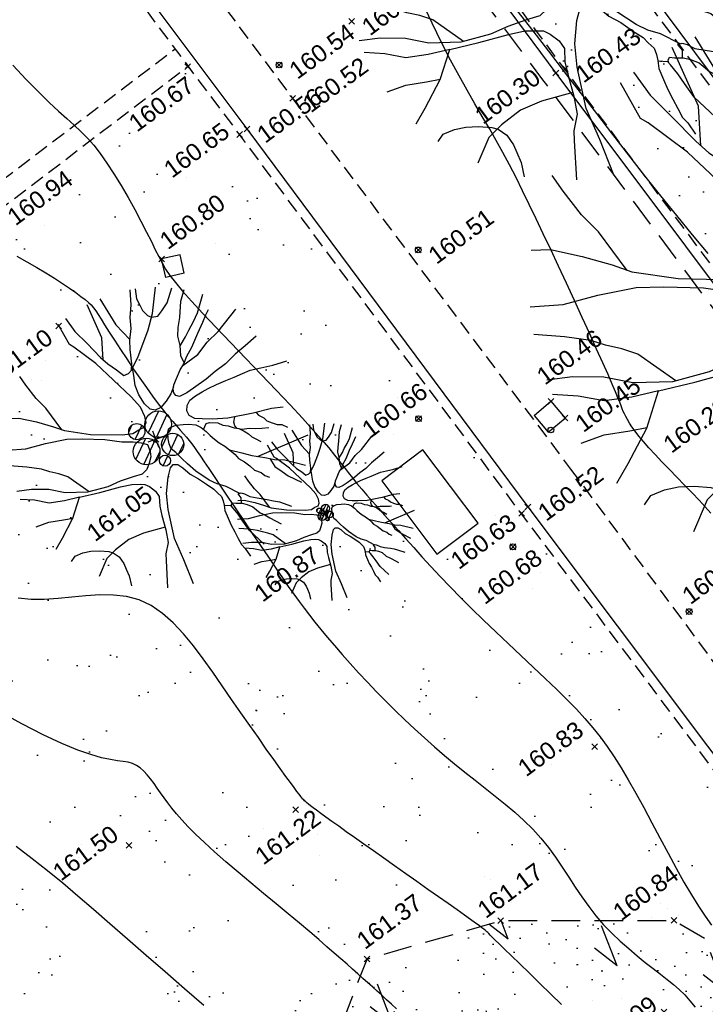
# Model space of a CAD drawing. Header units: metres. Extents: x 1575818 to 1575995, y 2263001 to 2263183.
# Tile 39 of 67: x 1575877 to 1575889, y 2263054 to 2263071. Entities that reach past the tile are written whole.
import ezdxf
from ezdxf.enums import TextEntityAlignment as Align

# ---------------------------------------------------------------- set-up
doc = ezdxf.new("R2010")
doc.units = ezdxf.units.M
doc.header["$PDMODE"] = 3
doc.header["$PDSIZE"] = 0.05
doc.linetypes.add('CACHE_25', pattern=[0.375, 0.25, -0.125])
doc.linetypes.add('CACHE_50', pattern=[0.75, 0.5, -0.25])
doc.layers.get('0').update_dxf_attribs({"linetype": 'CONTINUOUS'})
for name, color, linetype in [('D_CANIVEAU', 32, 'CACHE_50'), ('D_CN_MAITRESSE', 34, 'CONTINUOUS'), ('D_CN_ORDINAIRE', 43, 'CONTINUOUS'), ('D_LIM_BUISSON', 3, 'CACHE_50'), ('D_MOB_URBAIN', 32, 'CONTINUOUS'), ('D_PEINTURE', 252, 'CACHE_25'), ('D_PLAQUE', 151, 'CONTINUOUS'), ('D_TROTTOIR', 7, 'CONTINUOUS'), ('TOPO_ALT', 142, 'CONTINUOUS'), ('TOPO_JIS', 7, 'CONTINUOUS'), ('V_ARBRE', 82, 'CONTINUOUS'), ('V_VEGETATION', 80, 'CONTINUOUS')]:
    doc.layers.add(name, color=color, linetype=linetype)
doc.styles.get("Standard").update_dxf_attribs({"font": 'arial.ttf'})

# ---------------------------------------------------------------- blocks, each defined once
blk = doc.blocks.new('TCPOINT')
at = {"color": 0, "lineweight": 9}
blk.add_point((0, 0), dxfattribs=at)
at = {"layer": 'TOPO_ALT', "lineweight": 9}
blk.add_attdef('ALT', text='', height=0.3, dxfattribs=at).set_placement((0.1, -0.1), align=Align.TOP_LEFT)
blk = doc.blocks.new('280')
at = {"ltscale": 3}
blk.add_circle((0, 0), 0.05, dxfattribs=at)
blk = doc.blocks.new('112')
for p, q in [((0, -1), (0, 0)), ((0, 0), (1, 0)), ((1, -1), (1, 0)), ((0, -1), (1, -1))]:
    blk.add_line(p, q)
blk = doc.blocks.new('194')
for p, q in [((0, -0.0285), (0, 0.0285)), ((0.0285, 0), (-0.0285, 0))]:
    blk.add_line(p, q)
for points in [[(-0.1462, 0.4831), (-0.1313, 0.432), (-0.1069, 0.3801), (-0.0807, 0.3213), (-0.0651, 0.2926), (-0.044, 0.264), (-0.0281, 0.2373), (-0.0104, 0.2388), (0.0021, 0.2458), (0.0111, 0.2654), (0.0222, 0.3113), (0.0312, 0.3417), (0.0493, 0.377), (0.0586, 0.4125), (0.0767, 0.4513), (0.0903, 0.5)], [(-0.0745, 0.3099), (-0.0536, 0.3814), (-0.0623, 0.5021)], [(-0.0153, 0.5064), (0.0053, 0.4057), (0.0323, 0.3437)], [(0.1073, 0.4968), (0.1, 0.4635), (0.1032, 0.4403), (0.1049, 0.4208), (0.1155, 0.3993), (0.1258, 0.3888), (0.1472, 0.3849), (0.1651, 0.3972), (0.1918, 0.4164), (0.2232, 0.4582)], [(-0.4405, 0.2346), (-0.406, 0.2232), (-0.355, 0.1909), (-0.3075, 0.1567), (-0.2773, 0.1317), (-0.1997, 0.0902), (-0.1007, 0.0521), (-0.0653, 0.0445), (-0.0424, 0.0497), (-0.0227, 0.0514), (-0.0119, 0.0637), (-0.0083, 0.0848), (-0.0114, 0.1186), (-0.0288, 0.1613), (-0.102, 0.3075), (-0.1528, 0.3842), (-0.1634, 0.3967), (-0.1757, 0.4726)], [(0.1153, 0.1452), (0.0987, 0.1259), (0.0754, 0.1083), (0.0521, 0.0944), (0.0309, 0.0929), (0.0166, 0.1018), (0.0044, 0.125), (-0.0023, 0.1589), (-0.0037, 0.1925), (0.0036, 0.2263), (0.0075, 0.2511), (0.0397, 0.281), (0.0739, 0.3216), (0.1007, 0.3535), (0.1332, 0.3992), (0.173, 0.4788)], [(0.1768, 0.2085), (0.1743, 0.2338), (0.1834, 0.2673), (0.1874, 0.2994), (0.1983, 0.3258), (0.2144, 0.3559), (0.2363, 0.4056), (0.2597, 0.439)], [(0.1831, 0.2662), (0.2104, 0.2885), (0.2283, 0.3061), (0.2533, 0.327), (0.2749, 0.35), (0.314, 0.4026)], [(-0.2842, 0.1374), (-0.3103, 0.2241), (-0.3293, 0.265), (-0.3466, 0.3184), (-0.3557, 0.3528)], [(0.4336, 0.21), (0.3872, 0.1927), (0.3462, 0.177), (0.3051, 0.1579), (0.2641, 0.1458), (0.2267, 0.1318), (0.1767, 0.1181), (0.1501, 0.1113), (0.1233, 0.1079), (0.1129, 0.115), (0.1094, 0.1258), (0.1112, 0.1382), (0.1183, 0.1505), (0.1346, 0.1682), (0.1562, 0.1911), (0.1741, 0.2053), (0.1921, 0.2263), (0.2188, 0.2492), (0.253, 0.2864), (0.2817, 0.3144), (0.2996, 0.3339), (0.3139, 0.3479)], [(0.1692, 0.2014), (0.2292, 0.2189), (0.2721, 0.247), (0.3185, 0.268), (0.4, 0.3184)], [(-0.4791, 0.1354), (-0.4193, 0.1186), (-0.3521, 0.1127), (-0.2795, 0.1016), (-0.2299, 0.0851), (-0.1611, 0.0578), (-0.1098, 0.0308), (-0.0745, 0.0181), (-0.0498, 0.0055), (-0.0322, -0.007), (-0.0324, -0.0321), (-0.036, -0.0498), (-0.0485, -0.0674), (-0.063, -0.085), (-0.0825, -0.0936), (-0.1146, -0.0916), (-0.1605, -0.0912), (-0.205, -0.0942), (-0.2759, -0.0882), (-0.3466, -0.0647), (-0.3942, -0.0359), (-0.4489, -0.0157), (-0.4967, -0.0047)], [(0.4374, -0.0442), (0.3993, -0.0348), (0.3353, -0.0291), (0.2503, -0.0157), (0.2007, -0.0011), (0.1687, 0.0116), (0.1457, 0.0208), (0.1317, 0.0367), (0.1301, 0.0545), (0.1373, 0.0705), (0.1516, 0.0845), (0.1748, 0.0916), (0.1997, 0.0965), (0.2228, 0.0999), (0.253, 0.1033), (0.2869, 0.1047), (0.3171, 0.1062), (0.3473, 0.1078), (0.3758, 0.1093), (0.4113, 0.1053), (0.4521, 0.0996), (0.5019, 0.0974)], [(-0.2695, -0.0887), (-0.3195, -0.0169), (-0.3443, 0.0028), (-0.3706, 0.0191), (-0.3936, 0.037), (-0.4376, 0.0602), (-0.4902, 0.0843)], [(0.2018, -0.266), (0.1666, -0.2282), (0.1419, -0.2102), (0.1207, -0.1888), (0.0892, -0.1459), (0.0717, -0.1136), (0.0595, -0.0904), (0.0473, -0.0638), (0.0367, -0.0476), (0.0369, -0.0298), (0.0388, -0.0121), (0.046, 0.009), (0.0534, 0.0197), (0.0639, 0.0215), (0.0799, 0.0214), (0.103, 0.0158), (0.1207, 0.0103), (0.1421, -0.0006), (0.1561, -0.0148), (0.1666, -0.0327), (0.1752, -0.0505), (0.1841, -0.0667), (0.1946, -0.0829), (0.2086, -0.1007), (0.2192, -0.1169), (0.2314, -0.1382), (0.2383, -0.1543), (0.2525, -0.1722), (0.2648, -0.1901), (0.275, -0.2097), (0.2927, -0.2242), (0.3016, -0.2384), (0.3139, -0.2492)], [(0.1609, -0.023), (0.1756, -0.008), (0.188, -0.0081), (0.213, -0.019), (0.227, -0.0315), (0.243, -0.0407), (0.2587, -0.0532), (0.273, -0.0604), (0.287, -0.0747), (0.2975, -0.0891), (0.3045, -0.1016), (0.3134, -0.1104), (0.3274, -0.1266)], [(-0.4388, -0.2315), (-0.4064, -0.2041), (-0.3508, -0.1534), (-0.3061, -0.0952), (-0.3575, -0.0894), (-0.4087, -0.0783), (-0.4512, -0.0531), (-0.4954, -0.0337)], [(0.3686, -0.0932), (0.3455, -0.0876), (0.3244, -0.0804), (0.3067, -0.0731), (0.2817, -0.0676), (0.2676, -0.0587), (0.2641, -0.0479), (0.2642, -0.0355), (0.2736, -0.0194)], [(0.3457, -0.03), (0.3496, -0.0416), (0.3636, -0.0559), (0.3705, -0.0684), (0.3848, -0.0809), (0.3988, -0.0917), (0.4131, -0.0972), (0.4275, -0.112)], [(-0.3061, -0.0952), (-0.2369, -0.1029), (-0.166, -0.1089), (-0.1272, -0.1145), (-0.1005, -0.1235), (-0.0865, -0.129), (-0.0742, -0.1415), (-0.0601, -0.163), (-0.0549, -0.1842), (-0.0642, -0.2142), (-0.0679, -0.2463), (-0.072, -0.2958), (-0.0794, -0.3382), (-0.0994, -0.3718), (-0.1066, -0.3931), (-0.1329, -0.4808)], [(-0.0473, -0.4976), (-0.05, -0.4112), (-0.0547, -0.3328), (-0.0414, -0.2353), (-0.0285, -0.1821), (-0.0049, -0.1327), (0.0131, -0.1061), (0.0256, -0.0991), (0.0399, -0.1046), (0.0521, -0.1205), (0.0677, -0.1491), (0.0889, -0.1725), (0.1082, -0.1994), (0.1257, -0.2227), (0.1326, -0.2386), (0.1415, -0.2547), (0.1414, -0.2708), (0.1395, -0.2849), (0.1357, -0.3026), (0.1372, -0.3311), (0.1389, -0.356), (0.1421, -0.3808), (0.1455, -0.4057), (0.1487, -0.4288), (0.1559, -0.445), (0.1635, -0.4757)], [(0.2196, -0.1177), (0.2545, -0.1401), (0.2828, -0.1601), (0.3215, -0.1816), (0.3499, -0.1996), (0.3816, -0.2123), (0.4412, -0.2523)], [(-0.4766, -0.1378), (-0.4306, -0.1383), (-0.3828, -0.1477), (-0.3504, -0.1528)], [(0.3, -0.1696), (0.4838, -0.1595)], [(0.3358, -0.1907), (0.3426, -0.221), (0.3602, -0.246), (0.3741, -0.2656), (0.4085, -0.3011)], [(-0.4044, -0.2875), (-0.3874, -0.2752), (-0.3592, -0.2738), (-0.3325, -0.2777), (-0.3041, -0.2867), (-0.2761, -0.2993), (-0.2635, -0.3084), (-0.2496, -0.328), (-0.2428, -0.3545), (-0.2413, -0.3742), (-0.2395, -0.399), (-0.2445, -0.4333)], [(0.1958, -0.2987), (0.2016, -0.2818), (0.1964, -0.2659), (0.2071, -0.266), (0.2161, -0.2732), (0.23, -0.2874), (0.2514, -0.3), (0.2814, -0.3163), (0.2991, -0.3272), (0.3167, -0.3381), (0.3501, -0.3657)], [(-0.0712, -0.287), (-0.1464, -0.281), (-0.1996, -0.284), (-0.253, -0.3012), (-0.2903, -0.3186), (-0.3352, -0.3665)], [(0.2206, -0.4531), (0.1899, -0.3937), (0.1798, -0.3563), (0.1727, -0.3297), (0.1642, -0.3046), (0.1606, -0.2958), (0.1392, -0.2862)], [(0.1618, -0.2987), (0.1626, -0.2921), (0.1677, -0.2868), (0.1784, -0.2923), (0.1981, -0.2995), (0.2121, -0.3087), (0.228, -0.3229), (0.2436, -0.3498), (0.2559, -0.3624), (0.2684, -0.3766), (0.2966, -0.409)]]:
    blk.add_lwpolyline(points)
blk = doc.blocks.new('302')
h = blk.add_hatch()
h.set_pattern_fill('ANSI31', color=34, scale=0.05)
edge = h.paths.add_edge_path()
edge.add_arc((-0.267, 0.24), 0.141, 0, 360)
h = blk.add_hatch()
h.set_pattern_fill('ANSI31', color=34, scale=0.05)
h.paths.add_polyline_path([(0.362, 0.234, 0.257473), (0.253, 0.431, 0.014404), (0.227, 0.445, 0.549581), (-0.105, 0.234, 1)])
h = blk.add_hatch()
h.set_pattern_fill('ANSI31', color=34, scale=0.05)
h.paths.add_polyline_path([(-0.458, -0.145, 0.114635), (-0.434, -0.248, 0.027311), (-0.404, -0.294, 0.702873), (0.009, -0.145, 1)])
h = blk.add_hatch()
h.set_pattern_fill('ANSI31', color=34, scale=0.05)
h.paths.add_polyline_path([(0.051, -0.184, 0.696181), (0.392, -0.31, 0.012598), (0.407, -0.29, 0.145791), (0.439, -0.184, 1)])
h = blk.add_hatch()
h.set_pattern_fill('ANSI31', color=34, scale=0.05)
h.paths.add_polyline_path([(-0.073, -0.404, 0.393382), (0.016, -0.5, 0.012197), (0.04, -0.498, 0.361175), (0.118, -0.404, 1)])
for centre, radius in [((-0.267, 0.24), 0.141), ((0.128, 0.234), 0.233), ((-0.225, -0.145), 0.233), ((0.245, -0.184), 0.194), ((0.023, -0.404), 0.0955)]:
    blk.add_circle(centre, radius)

msp = doc.modelspace()

# ---------------------------------------------------------------- hatches: boundary and pattern name
at = {"layer": 'V_VEGETATION', "ltscale": 0.5}
h = msp.add_hatch(dxfattribs=at)
h.set_pattern_fill('ALEA', color=256, scale=0.25)
h.set_pattern_definition([(348.4323, (1575893.9948, 2263027.4994), (1.99051, 2.24452), [0, -1.875]), (103.4323, (1575893.5645, 2263027.451), (-2.17856, -2.06249), [0, -3.125]), (189.4323, (1575893.5645, 2263027.451), (1.9055, -2.31713), [0, -2.5]), (216.4323, (1575893.8216, 2263027.1025), (2.74977, -1.19949), [0, -2.5]), (110.4323, (1575892.989, 2263026.757), (-1.91097, -2.31262), [0, -2.5]), (322.4323, (1575892.989, 2263026.757), (2.77299, 1.14478), [0, -2.5]), (88.4323, (1575894.7102, 2263026.951), (-2.63814, -1.42836), [0, -3.125]), (336.4323, (1575893.6816, 2263028.3447), (2.41368, 1.78162), [0, -2.5]), (211.4323, (1575893.6816, 2263028.3447), (2.63476, -1.43459), [0, -2.5]), (150.4323, (1575893.5085, 2263027.9478), (-2.58668, -1.51956), [0, -1.25]), (284.4323, (1575894.28, 2263026.9026), (2.88994, -0.80513), [0, -1.55])])
h.paths.add_polyline_path([(1575890.807, 2263067.908), (1575884.988, 2263075.717), (1575880.244, 2263082.124), (1575877.156, 2263086.209), (1575877.247, 2263086.798), (1575877.53, 2263090.785), (1575876.073, 2263085.749, 0.113073), (1575875.983, 2263085.101, 0.114321), (1575876.187, 2263084.473), (1575878.801, 2263080.914), (1575882.62, 2263075.81), (1575886.765, 2263070.218), (1575891.284, 2263064.18), (1575895.806, 2263058.119), (1575897.262, 2263059.205), (1575895.347, 2263061.774)])
h = msp.add_hatch(dxfattribs=at)
h.set_pattern_fill('ALEA', color=256, scale=0.25)
h.set_pattern_definition([(312, (0.25, 0), (2.9344428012, 0.6237350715), [0, -1.875]), (67, (-0.125, 0.2165), (-2.9776384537, -0.3656080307), [0, -3.125]), (153, (-0.125, 0.2165), (0.1570078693, -2.995888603), [0, -2.5]), (180, (-0.125, -0.2165), (1.5, -2.59807621), [0, -2.5]), (74, (-1, 0), (-2.9108871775, -0.7257656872), [0, -2.5]), (286, (-1, 0), (2.9108871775, -0.7257656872), [0, -2.5]), (52, (0.5, -0.866), (-2.9708042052, 0.417519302), [0, -3.125]), (300, (0.5, 0.866), (2.9999999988, -7e-10), [0, -2.5]), (175, (0.5, 0.866), (1.2678547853, -2.7189233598), [0, -2.5]), (114, (0.125, 0.6495), (-2.9835656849, 0.3135853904), [0, -1.25]), (248, (0.125, -0.6495), (1.8469844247, -2.3640322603), [0, -1.55])])
h.paths.add_polyline_path([(1575890.704, 2263056.206), (1575886.017, 2263062.456), (1575881.12, 2263069.049), (1575880.228, 2263070.24), (1575876.901, 2263067.709), (1575871.709, 2263063.873), (1575865.999, 2263071.618, -0.022421), (1575863.761, 2263070.405, -0.059908), (1575859.153, 2263068.816), (1575856.671, 2263063.408), (1575857.152, 2263062.769), (1575855.971, 2263061.881), (1575857.271, 2263060.114), (1575858.452, 2263061.04), (1575860.447, 2263058.496), (1575864.916, 2263052.064), (1575870.204, 2263045.027), (1575872.527, 2263041.813), (1575877.09, 2263045.215), (1575883.52, 2263049.968), (1575882.683, 2263052.956), (1575883.346, 2263054.67), (1575885.677, 2263055.34), (1575888.698, 2263055.343), (1575891.013, 2263053.995), (1575892.677, 2263051.707), (1575891.413, 2263049.926), (1575894.101, 2263046.326), (1575894.728, 2263045.465), (1575895.248, 2263044.763), (1575896.631, 2263045.831), (1575896.947, 2263046.083), (1575897.757, 2263046.737), (1575895.036, 2263050.428)])
edge = h.paths.add_edge_path(flags=16)
edge.add_ellipse((1575866.08, 2263059.415), major_axis=(0.11, 0.11), ratio=1, start_angle=0, end_angle=360)
edge.add_ellipse((1575865.879, 2263059.697), major_axis=(-0.132, 0.132), ratio=1, start_angle=0, end_angle=360)
edge = h.paths.add_edge_path(flags=16)
edge.add_ellipse((1575865.974, 2263059.188), major_axis=(-0.054, 0.054), ratio=1, start_angle=0, end_angle=360)
edge = h.paths.add_edge_path(flags=16)
edge.add_ellipse((1575865.717, 2263059.316), major_axis=(-0.132, 0.132), ratio=1, start_angle=0, end_angle=360)
edge.add_ellipse((1575865.58, 2263059.594), major_axis=(0.0798, 0.0798), ratio=1, start_angle=0, end_angle=360)
edge = h.paths.add_edge_path(flags=16)
edge.add_ellipse((1575882.563, 2263062.388), major_axis=(0.0495, 0.0495), ratio=1, start_angle=0, end_angle=360)
edge = h.paths.add_edge_path(flags=16)
edge.add_ellipse((1575882.624, 2263062.531), major_axis=(-0.0495, 0.0495), ratio=1, start_angle=0, end_angle=360)
edge.add_ellipse((1575882.512, 2263062.492), major_axis=(-0.0299, 0.0299), ratio=1, start_angle=0, end_angle=360)
edge = h.paths.add_edge_path(flags=16)
edge.add_ellipse((1575882.7, 2263062.425), major_axis=(-0.0412, 0.0412), ratio=1, start_angle=0, end_angle=360)
edge.add_ellipse((1575882.66, 2263062.34), major_axis=(0.0203, 0.0203), ratio=1, start_angle=0, end_angle=360)
h.paths.add_polyline_path([(1575883.602, 2263063.009), (1575884.321, 2263063.551), (1575885.284, 2263062.273), (1575884.565, 2263061.731)], flags=16)
edge = h.paths.add_edge_path(flags=16)
edge.add_ellipse((1575864.141, 2263059.716), major_axis=(0.11, 0.11), ratio=1, start_angle=0, end_angle=360)
edge.add_ellipse((1575863.939, 2263059.998), major_axis=(-0.132, 0.132), ratio=1, start_angle=0, end_angle=360)
edge = h.paths.add_edge_path(flags=16)
edge.add_ellipse((1575864.035, 2263059.489), major_axis=(-0.054, 0.054), ratio=1, start_angle=0, end_angle=360)
edge = h.paths.add_edge_path(flags=16)
edge.add_ellipse((1575863.778, 2263059.616), major_axis=(-0.132, 0.132), ratio=1, start_angle=0, end_angle=360)
edge.add_ellipse((1575863.641, 2263059.895), major_axis=(0.0798, 0.0798), ratio=1, start_angle=0, end_angle=360)
h.paths.add_polyline_path([(1575893.159, 2263050.165), (1575893.559, 2263050.465), (1575894.316, 2263049.457), (1575893.916, 2263049.157)], flags=16)
h = msp.add_hatch(dxfattribs=at)
h.set_pattern_fill('BROUSS', color=256, scale=0.5)
h.set_pattern_definition([(110.908, (1575893.7936, 2263027.351), (-3.67813, 2.87817), [0.75, -3.9204]), (110.908, (1575893.9085, 2263029.3001), (-3.67813, 2.87817), [0.75, -3.9204]), (110.908, (1575894.0234, 2263031.2493), (-3.67813, 2.87817), [0.75, -3.9204]), (141.9565, (1575893.7936, 2263027.351), (-2.0114, -1.48468), [0.5, -4.1704]), (141.956, (1575893.9085, 2263029.3001), (-2.0114, -1.48468), [0.5, -4.1704]), (141.956, (1575894.0234, 2263031.2493), (-2.0114, -1.48468), [0.5, -4.1704]), (36.4323, (1575893.8193, 2263027.5704), (0.11489, 1.94918), [0, -2.5]), (36.4323, (1575893.9751, 2263027.929), (0.11489, 1.94918), [0, -2.5]), (36.4323, (1575893.7355, 2263028.0871), (0.11489, 1.94918), [0, -2.5]), (36.4323, (1575894.0237, 2263028.3455), (0.11489, 1.94918), [0, -2.5]), (36.4323, (1575893.4829, 2263028.6923), (0.11489, 1.94918), [0, -2.5]), (36.4323, (1575893.466, 2263028.0017), (0.11489, 1.94918), [0, -2.5]), (36.4323, (1575893.3804, 2263028.0686), (0.11489, 1.94918), [0, -2.5]), (36.4323, (1575893.0515, 2263028.374), (0.11489, 1.94918), [0, -2.5]), (36.4323, (1575893.5321, 2263027.267), (0.11489, 1.94918), [0, -2.5]), (36.4323, (1575893.3657, 2263027.4487), (0.11489, 1.94918), [0, -2.5]), (36.4323, (1575893.3624, 2263027.1113), (0.11489, 1.94918), [0, -2.5]), (36.4323, (1575893.1022, 2263027.376), (0.11489, 1.94918), [0, -2.5]), (36.4323, (1575893.0981, 2263027.6622), (0.11489, 1.94918), [0, -2.5]), (36.4323, (1575892.9054, 2263027.8093), (0.11489, 1.94918), [0, -2.5]), (36.4323, (1575892.5717, 2263027.9284), (0.11489, 1.94918), [0, -2.5]), (36.4323, (1575893.109, 2263028.0506), (0.11489, 1.94918), [0, -2.5]), (36.4323, (1575892.7066, 2263027.4037), (0.11489, 1.94918), [0, -2.5]), (36.4323, (1575892.9244, 2263026.9859), (0.11489, 1.94918), [0, -2.5]), (36.4323, (1575893.5784, 2263027.012), (0.11489, 1.94918), [0, -2.5]), (36.4323, (1575893.896, 2263027.1247), (0.11489, 1.94918), [0, -2.5]), (36.4323, (1575893.8801, 2263026.778), (0.11489, 1.94918), [0, -2.5]), (36.4323, (1575894.5064, 2263027.2707), (0.11489, 1.94918), [0, -2.5]), (36.4323, (1575894.0044, 2263027.3721), (0.11489, 1.94918), [0, -2.5]), (36.4323, (1575894.2079, 2263027.6137), (0.11489, 1.94918), [0, -2.5])])
h.paths.add_polyline_path([(1575885.677, 2263055.34), (1575883.346, 2263054.67), (1575882.683, 2263052.956), (1575883.52, 2263049.968), (1575884.182, 2263050.458), (1575888.585, 2263053.712), (1575891.413, 2263049.926), (1575892.677, 2263051.707), (1575891.013, 2263053.995), (1575888.698, 2263055.343)])

# ---------------------------------------------------------------- linework, layer by layer
at = {"layer": 'D_CANIVEAU', "flags": 128}
msp.add_lwpolyline([(1575909.364, 2263039.234), (1575904.626, 2263045.596), (1575899.949, 2263051.85), (1575896.309, 2263056.745), (1575890.983, 2263063.869), (1575886.395, 2263070.029), (1575882.316, 2263075.477), (1575878.409, 2263080.746), (1575875.962, 2263084.031, -0.151862), (1575875.564, 2263085.25, -0.105401), (1575875.739, 2263086.134), (1575876.888, 2263090.012)], format="xyb", dxfattribs=at)
at = {"layer": 'D_CN_MAITRESSE', "elevation": 161, "flags": 128}
msp.add_lwpolyline([(1575877.241, 2263066.927), (1575877.419, 2263066.831), (1575877.59, 2263066.733), (1575877.751, 2263066.636), (1575877.902, 2263066.542), (1575878.04, 2263066.452), (1575878.163, 2263066.368), (1575878.271, 2263066.292), (1575878.361, 2263066.226), (1575878.433, 2263066.171), (1575878.49, 2263066.123), (1575878.536, 2263066.077), (1575878.577, 2263066.03), (1575878.617, 2263065.976), (1575878.659, 2263065.911), (1575878.71, 2263065.83), (1575878.773, 2263065.729), (1575878.852, 2263065.605), (1575878.944, 2263065.461), (1575879.047, 2263065.303), (1575879.157, 2263065.137), (1575879.272, 2263064.966), (1575879.387, 2263064.798), (1575879.5, 2263064.636), (1575879.608, 2263064.487), (1575879.708, 2263064.355), (1575879.799, 2263064.238), (1575879.883, 2263064.135), (1575879.96, 2263064.045), (1575880.029, 2263063.965), (1575880.092, 2263063.893), (1575880.15, 2263063.829), (1575880.201, 2263063.769), (1575880.248, 2263063.713), (1575880.293, 2263063.655), (1575880.339, 2263063.594), (1575880.388, 2263063.524), (1575880.444, 2263063.442), (1575880.51, 2263063.343), (1575880.589, 2263063.225), (1575880.683, 2263063.084), (1575880.795, 2263062.916), (1575880.921, 2263062.727), (1575881.058, 2263062.522), (1575881.202, 2263062.309), (1575881.347, 2263062.093), (1575881.491, 2263061.88), (1575881.628, 2263061.676), (1575881.756, 2263061.488), (1575881.87, 2263061.32), (1575881.974, 2263061.17), (1575882.07, 2263061.034), (1575882.161, 2263060.908), (1575882.25, 2263060.787), (1575882.341, 2263060.668), (1575882.436, 2263060.546), (1575882.54, 2263060.419), (1575882.654, 2263060.282), (1575882.778, 2263060.136), (1575882.911, 2263059.983), (1575883.052, 2263059.824), (1575883.199, 2263059.662), (1575883.353, 2263059.497), (1575883.511, 2263059.331), (1575883.673, 2263059.165), (1575883.838, 2263059.002), (1575884.006, 2263058.841), (1575884.176, 2263058.682), (1575884.347, 2263058.526), (1575884.521, 2263058.372), (1575884.696, 2263058.222), (1575884.873, 2263058.074), (1575885.05, 2263057.93), (1575885.229, 2263057.789), (1575885.406, 2263057.649), (1575885.582, 2263057.51), (1575885.754, 2263057.371), (1575885.921, 2263057.229), (1575886.081, 2263057.084), (1575886.233, 2263056.934), (1575886.375, 2263056.778), (1575886.507, 2263056.615), (1575886.631, 2263056.446), (1575886.748, 2263056.274), (1575886.862, 2263056.1), (1575886.975, 2263055.926), (1575887.09, 2263055.754), (1575887.209, 2263055.586), (1575887.335, 2263055.424), (1575887.47, 2263055.269), (1575887.612, 2263055.122), (1575887.758, 2263054.983), (1575887.906, 2263054.851), (1575888.053, 2263054.728), (1575888.196, 2263054.612), (1575888.333, 2263054.505), (1575888.462, 2263054.405), (1575888.579, 2263054.313), (1575888.687, 2263054.225), (1575888.788, 2263054.136), (1575888.882, 2263054.043), (1575888.973, 2263053.942), (1575889.062, 2263053.828)], dxfattribs=at)
at = {"layer": 'D_CN_ORDINAIRE', "flags": 128}
for points, elevation in [([(1575889.336, 2263062.448), (1575889.241, 2263062.556), (1575889.132, 2263062.674), (1575889.01, 2263062.802), (1575888.881, 2263062.935), (1575888.748, 2263063.072), (1575888.615, 2263063.209), (1575888.486, 2263063.342), (1575888.366, 2263063.469), (1575888.257, 2263063.587), (1575888.163, 2263063.694), (1575888.084, 2263063.79), (1575888.018, 2263063.875), (1575887.963, 2263063.951), (1575887.919, 2263064.018), (1575887.883, 2263064.078), (1575887.854, 2263064.131), (1575887.831, 2263064.178), (1575887.812, 2263064.222), (1575887.794, 2263064.266), (1575887.774, 2263064.317), (1575887.75, 2263064.38), (1575887.718, 2263064.46), (1575887.675, 2263064.564), (1575887.619, 2263064.697), (1575887.546, 2263064.865), (1575887.455, 2263065.07), (1575887.348, 2263065.309), (1575887.227, 2263065.573), (1575887.097, 2263065.857), (1575886.961, 2263066.153), (1575886.821, 2263066.455), (1575886.682, 2263066.754), (1575886.547, 2263067.044), (1575886.417, 2263067.32), (1575886.294, 2263067.582), (1575886.174, 2263067.831), (1575886.058, 2263068.069), (1575885.944, 2263068.298), (1575885.83, 2263068.519), (1575885.715, 2263068.734), (1575885.599, 2263068.946), (1575885.479, 2263069.155), (1575885.355, 2263069.367), (1575885.226, 2263069.588), (1575885.092, 2263069.821), (1575884.951, 2263070.073), (1575884.802, 2263070.349), (1575884.645, 2263070.653), (1575884.479, 2263070.992), (1575884.304, 2263071.368)], 160.4), ([(1575885.959, 2263071.216), (1575886.233, 2263070.861), (1575886.507, 2263070.504), (1575886.784, 2263070.144), (1575887.063, 2263069.781), (1575887.343, 2263069.417), (1575887.623, 2263069.052), (1575887.904, 2263068.69), (1575888.184, 2263068.332), (1575888.462, 2263067.979), (1575888.739, 2263067.635), (1575889.013, 2263067.299), (1575889.284, 2263066.975)], 160.4), ([(1575877.175, 2263070.261), (1575877.407, 2263070.012), (1575877.619, 2263069.793), (1575877.805, 2263069.609), (1575877.968, 2263069.457), (1575878.112, 2263069.327), (1575878.241, 2263069.211), (1575878.359, 2263069.101), (1575878.472, 2263068.988), (1575878.582, 2263068.864), (1575878.695, 2263068.721), (1575878.814, 2263068.552), (1575878.936, 2263068.363), (1575879.059, 2263068.16), (1575879.181, 2263067.95), (1575879.297, 2263067.74), (1575879.405, 2263067.537), (1575879.503, 2263067.349), (1575879.587, 2263067.182), (1575879.656, 2263067.041), (1575879.715, 2263066.92), (1575879.773, 2263066.811), (1575879.836, 2263066.704), (1575879.911, 2263066.593), (1575880.007, 2263066.467), (1575880.131, 2263066.32), (1575880.289, 2263066.142), (1575880.487, 2263065.928), (1575880.717, 2263065.683), (1575880.97, 2263065.419), (1575881.235, 2263065.142), (1575881.503, 2263064.863), (1575881.763, 2263064.591), (1575882.006, 2263064.334), (1575882.223, 2263064.102), (1575882.404, 2263063.902), (1575882.554, 2263063.731), (1575882.678, 2263063.585), (1575882.781, 2263063.459), (1575882.869, 2263063.348), (1575882.946, 2263063.248), (1575883.018, 2263063.153), (1575883.091, 2263063.06), (1575883.169, 2263062.964), (1575883.254, 2263062.864), (1575883.344, 2263062.759), (1575883.441, 2263062.65), (1575883.544, 2263062.534), (1575883.653, 2263062.412), (1575883.769, 2263062.282), (1575883.892, 2263062.145), (1575884.022, 2263062), (1575884.159, 2263061.847), (1575884.304, 2263061.686), (1575884.458, 2263061.518), (1575884.621, 2263061.343), (1575884.794, 2263061.161), (1575884.978, 2263060.972), (1575885.173, 2263060.778), (1575885.378, 2263060.578), (1575885.592, 2263060.374), (1575885.81, 2263060.168), (1575886.028, 2263059.964), (1575886.243, 2263059.762), (1575886.451, 2263059.565), (1575886.648, 2263059.376), (1575886.83, 2263059.196), (1575886.995, 2263059.027), (1575887.144, 2263058.864), (1575887.281, 2263058.705), (1575887.41, 2263058.544), (1575887.532, 2263058.377), (1575887.653, 2263058.199), (1575887.774, 2263058.007), (1575887.899, 2263057.795), (1575888.031, 2263057.561), (1575888.168, 2263057.31), (1575888.309, 2263057.048), (1575888.451, 2263056.781), (1575888.593, 2263056.515), (1575888.733, 2263056.257), (1575888.87, 2263056.013), (1575889, 2263055.79), (1575889.124, 2263055.592), (1575889.241, 2263055.417), (1575889.352, 2263055.262)], 160.8), ([(1575886.737, 2263053.876), (1575886.548, 2263054.06), (1575886.358, 2263054.244), (1575886.175, 2263054.421), (1575886.007, 2263054.585), (1575885.861, 2263054.727), (1575885.742, 2263054.843), (1575885.65, 2263054.933), (1575885.58, 2263055.001), (1575885.528, 2263055.052), (1575885.492, 2263055.088), (1575885.467, 2263055.113), (1575885.449, 2263055.13), (1575885.435, 2263055.144), (1575885.421, 2263055.157), (1575885.403, 2263055.172), (1575885.379, 2263055.191), (1575885.346, 2263055.217), (1575885.299, 2263055.252), (1575885.235, 2263055.298), (1575885.152, 2263055.358), (1575885.046, 2263055.434), (1575884.915, 2263055.527), (1575884.761, 2263055.636), (1575884.591, 2263055.756), (1575884.407, 2263055.885), (1575884.216, 2263056.02), (1575884.021, 2263056.158), (1575883.826, 2263056.295), (1575883.637, 2263056.428), (1575883.457, 2263056.556), (1575883.288, 2263056.675), (1575883.13, 2263056.788), (1575882.985, 2263056.891), (1575882.852, 2263056.986), (1575882.734, 2263057.071), (1575882.63, 2263057.146), (1575882.541, 2263057.211), (1575882.468, 2263057.264), (1575882.409, 2263057.308), (1575882.363, 2263057.344), (1575882.327, 2263057.372), (1575882.299, 2263057.395), (1575882.277, 2263057.414), (1575882.259, 2263057.43), (1575882.244, 2263057.446), (1575882.229, 2263057.461), (1575882.212, 2263057.48), (1575882.19, 2263057.506), (1575882.161, 2263057.543), (1575882.123, 2263057.592), (1575882.074, 2263057.659), (1575882.011, 2263057.746), (1575881.931, 2263057.856), (1575881.833, 2263057.992), (1575881.719, 2263058.152), (1575881.591, 2263058.333), (1575881.452, 2263058.531), (1575881.303, 2263058.743), (1575881.147, 2263058.966), (1575880.986, 2263059.198), (1575880.822, 2263059.434), (1575880.658, 2263059.672), (1575880.492, 2263059.906), (1575880.323, 2263060.131), (1575880.15, 2263060.342), (1575879.97, 2263060.533), (1575879.782, 2263060.698), (1575879.584, 2263060.833), (1575879.376, 2263060.932), (1575879.156, 2263060.991), (1575878.926, 2263061.017), (1575878.689, 2263061.019), (1575878.447, 2263061.004), (1575878.204, 2263060.98), (1575877.961, 2263060.956), (1575877.722, 2263060.941), (1575877.49, 2263060.942), (1575877.265, 2263060.966)], 161.2), ([(1575883.857, 2263053.799), (1575883.77, 2263053.882), (1575883.686, 2263053.961), (1575883.604, 2263054.037), (1575883.522, 2263054.111), (1575883.441, 2263054.184), (1575883.359, 2263054.257), (1575883.274, 2263054.332), (1575883.187, 2263054.409), (1575883.095, 2263054.491), (1575882.998, 2263054.578), (1575882.892, 2263054.672), (1575882.776, 2263054.774), (1575882.648, 2263054.885), (1575882.506, 2263055.008), (1575882.347, 2263055.143), (1575882.17, 2263055.293), (1575881.973, 2263055.457), (1575881.762, 2263055.632), (1575881.542, 2263055.815), (1575881.319, 2263056.001), (1575881.098, 2263056.186), (1575880.886, 2263056.368), (1575880.689, 2263056.541), (1575880.511, 2263056.701), (1575880.358, 2263056.846), (1575880.228, 2263056.977), (1575880.117, 2263057.095), (1575880.023, 2263057.203), (1575879.942, 2263057.302), (1575879.872, 2263057.394), (1575879.809, 2263057.482), (1575879.749, 2263057.567), (1575879.691, 2263057.651), (1575879.634, 2263057.733), (1575879.575, 2263057.81), (1575879.516, 2263057.882), (1575879.456, 2263057.947), (1575879.393, 2263058.002), (1575879.327, 2263058.047), (1575879.257, 2263058.08), (1575879.183, 2263058.101), (1575879.098, 2263058.114), (1575878.997, 2263058.128), (1575878.873, 2263058.148), (1575878.72, 2263058.181), (1575878.532, 2263058.235), (1575878.303, 2263058.315), (1575878.027, 2263058.43), (1575877.701, 2263058.583), (1575877.33, 2263058.772), (1575876.926, 2263058.993)], 161.4), ([(1575880.5, 2263053.861), (1575880.166, 2263054.151), (1575879.829, 2263054.444), (1575879.495, 2263054.734), (1575879.172, 2263055.016), (1575878.864, 2263055.284), (1575878.577, 2263055.534), (1575878.305, 2263055.769), (1575878.042, 2263055.992), (1575877.779, 2263056.208), (1575877.511, 2263056.419), (1575877.229, 2263056.631)], 161.6)]:
    msp.add_lwpolyline(points, dxfattribs=dict(at, elevation=elevation))
at = {"layer": 'D_LIM_BUISSON', "flags": 128}
msp.add_lwpolyline([(1575883.52, 2263049.968), (1575882.683, 2263052.956), (1575883.346, 2263054.67), (1575885.677, 2263055.34), (1575888.698, 2263055.343), (1575891.013, 2263053.995), (1575892.677, 2263051.707), (1575891.411, 2263049.924)], dxfattribs=at)
at = {"layer": 'D_PEINTURE'}
msp.add_lwpolyline([(1575851.424, 2263069.717), (1575853.019, 2263069.547, 0.074696), (1575858.851, 2263069.893, 0.060055), (1575863.306, 2263071.411, 0.056539), (1575868.559, 2263074.715, 0.091476), (1575873.21, 2263081.494), (1575877.312, 2263076.039), (1575882.049, 2263069.68), (1575886.893, 2263063.216), (1575891.64, 2263056.799), (1575896.373, 2263050.461), (1575900.002, 2263045.57), (1575903.487, 2263040.945, -0.048913), (1575904.339, 2263036.389, -0.002207), (1575904.345, 2263036.315, -0.002207)], format="xyb", dxfattribs=at)
for points in [[(1575866.325, 2263071.816), (1575871.789, 2263064.405), (1575876.673, 2263068.013), (1575880, 2263070.544)], [(1575865.999, 2263071.618), (1575871.709, 2263063.873), (1575876.901, 2263067.709), (1575880.228, 2263070.24)]]:
    msp.add_lwpolyline(points, dxfattribs=at)
at = {"layer": 'D_PLAQUE', "flags": 128}
msp.add_lwpolyline([(1575884.321, 2263063.551), (1575883.602, 2263063.009), (1575884.565, 2263061.731), (1575885.284, 2263062.273)], close=True, dxfattribs=at)
at = {"layer": 'D_TROTTOIR', "flags": 128}
for points in [[(1575877.379, 2263090.838), (1575875.921, 2263085.799, 0.11203), (1575875.823, 2263085.087, 0.115485), (1575876.054, 2263084.384), (1575878.672, 2263080.818), (1575882.492, 2263075.714), (1575886.636, 2263070.123), (1575891.156, 2263064.084), (1575892.789, 2263061.906)], [(1575850.886, 2263068.863), (1575852.898, 2263068.616, 0.074881), (1575858.921, 2263068.936, 0.062403), (1575863.689, 2263070.553, 0.064887), (1575869.787, 2263074.56, 0.088983), (1575873.445, 2263079.623), (1575876.403, 2263075.622), (1575881.252, 2263069.147), (1575886.149, 2263062.555), (1575890.836, 2263056.305), (1575895.169, 2263050.526), (1575899.267, 2263044.966), (1575902.685, 2263040.449), (1575902.919, 2263040.141, -0.010415), (1575903.049, 2263039.642, -0.035682), (1575903.385, 2263036.58, -0.164239), (1575902.195, 2263031.644, -0.066473), (1575899.642, 2263029.116), (1575896.372, 2263026.704), (1575893.952, 2263024.895), (1575888.642, 2263020.98)]]:
    msp.add_lwpolyline(points, format="xyb", dxfattribs=at)
at = {"layer": 'D_TROTTOIR', "linetype": 'CACHE_25', "flags": 128}
for points in [[(1575911.905, 2263039.514), (1575907.659, 2263045.271), (1575903.136, 2263051.354), (1575899.369, 2263056.38), (1575895.347, 2263061.774), (1575890.807, 2263067.908), (1575884.988, 2263075.717), (1575880.244, 2263082.124), (1575877.156, 2263086.209), (1575877.247, 2263086.798), (1575877.53, 2263090.785), (1575876.073, 2263085.749, 0.113073), (1575875.983, 2263085.101, 0.114321), (1575876.187, 2263084.473), (1575878.801, 2263080.914), (1575882.62, 2263075.81), (1575886.765, 2263070.218), (1575891.284, 2263064.18), (1575896.664, 2263056.969), (1575900.281, 2263052.11), (1575904.948, 2263045.862), (1575909.984, 2263039.055, 0.119502), (1575910.138, 2263038.933, 0.067979), (1575910.316, 2263038.903, 0.048564), (1575910.964, 2263039.041, 0.064916), (1575911.766, 2263039.414), (1575913.969, 2263040.698), (1575914.771, 2263041.285), (1575917.259, 2263043.101), (1575918.567, 2263044.022), (1575920.538, 2263045.572), (1575921.088, 2263050.489), (1575917.132, 2263047.603)], [(1575850.866, 2263068.699), (1575852.88, 2263068.452, 0.074907), (1575858.954, 2263068.774, 0.062403), (1575863.761, 2263070.405, 0.064928), (1575869.898, 2263074.438, 0.085202), (1575873.474, 2263079.307), (1575876.27, 2263075.524), (1575881.12, 2263069.049), (1575886.017, 2263062.456), (1575890.704, 2263056.206), (1575895.036, 2263050.428), (1575899.135, 2263044.867), (1575902.553, 2263040.349), (1575902.769, 2263040.066, -0.009688), (1575902.888, 2263039.608, -0.03568), (1575903.221, 2263036.569, -0.164117), (1575902.06, 2263031.738, -0.066306), (1575899.543, 2263029.248), (1575896.274, 2263026.836), (1575893.854, 2263025.028), (1575888.544, 2263021.113)]]:
    msp.add_lwpolyline(points, format="xyb", dxfattribs=at)
at = {"layer": 'D_TROTTOIR', "flags": 128}
msp.add_lwpolyline([(1575912.018, 2263039.597), (1575907.771, 2263045.354), (1575903.248, 2263051.438), (1575899.481, 2263056.464), (1575895.459, 2263061.857), (1575890.92, 2263067.992), (1575885.1, 2263075.801), (1575880.356, 2263082.207), (1575877.303, 2263086.246), (1575877.386, 2263086.782), (1575877.661, 2263090.649)], dxfattribs=at)

# ---------------------------------------------------------------- block references
at = {"layer": 'D_MOB_URBAIN', "rotation": 19.97561936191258}
for p in [(1575881.814, 2263070.263), (1575884.238, 2263067.037), (1575884.245, 2263064.094), (1575886.55, 2263063.897), (1575885.889, 2263061.859), (1575888.96, 2263060.729)]:
    msp.add_blockref('280', p, dxfattribs=at)
at = {"layer": 'D_PLAQUE'}
for p, xscale, yscale, rotation in [((1575879.838, 2263066.558), 0.3296765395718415, 0.3296765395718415, 102.8011338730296), ((1575886.551, 2263064.399), 0.3845375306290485, 0.3845375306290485, 309.9353025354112)]:
    msp.add_blockref('112', p, dxfattribs=dict(at, xscale=xscale, yscale=yscale, rotation=rotation))
at = {"layer": 'TOPO_JIS'}
ref = msp.add_blockref('TCPOINT', (1575883.078, 2263071.022), dxfattribs=dict(at, rotation=36.43234740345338))
ref.add_attrib('ALT', '160.45', dxfattribs={"layer": 'TOPO_ALT', "height": 0.3, "rotation": 36.4323}).set_placement((1575883.218, 2263071.001), align=Align.TOP_LEFT)
ref = msp.add_blockref('TCPOINT', (1575881.814, 2263070.263), dxfattribs=dict(at, rotation=36.43234740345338))
ref.add_attrib('ALT', '160.54', dxfattribs={"layer": 'TOPO_ALT', "height": 0.3, "rotation": 36.4323}).set_placement((1575881.954, 2263070.242), align=Align.TOP_LEFT)
ref = msp.add_blockref('TCPOINT', (1575886.801, 2263070.198), dxfattribs=dict(at, rotation=36.43234740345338))
ref.add_attrib('ALT', '160.43', dxfattribs={"layer": 'TOPO_ALT', "height": 0.3, "rotation": 36.4323}).set_placement((1575886.941, 2263070.177), align=Align.TOP_LEFT)
ref = msp.add_blockref('TCPOINT', (1575882.049, 2263069.68), dxfattribs=dict(at, rotation=36.43234740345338))
ref.add_attrib('ALT', '160.52', dxfattribs={"layer": 'TOPO_ALT', "height": 0.3, "rotation": 36.4323}).set_placement((1575882.188, 2263069.658), align=Align.TOP_LEFT)
ref = msp.add_blockref('TCPOINT', (1575880.221, 2263070.235), dxfattribs=dict(at, rotation=36.43234740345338))
ref.add_attrib('ALT', '160.67', dxfattribs={"layer": 'TOPO_ALT', "height": 0.3, "rotation": 36.4323}).set_placement((1575879.157, 2263069.323), align=Align.TOP_LEFT)
ref = msp.add_blockref('TCPOINT', (1575886.636, 2263070.123), dxfattribs=dict(at, rotation=36.43234740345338))
ref.add_attrib('ALT', '160.30', dxfattribs={"layer": 'TOPO_ALT', "height": 0.3, "rotation": 36.4323}).set_placement((1575885.19, 2263069.457), align=Align.TOP_LEFT)
ref = msp.add_blockref('TCPOINT', (1575881.252, 2263069.147), dxfattribs=dict(at, rotation=36.43234740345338))
ref.add_attrib('ALT', '160.56', dxfattribs={"layer": 'TOPO_ALT', "height": 0.3, "rotation": 36.4323}).set_placement((1575881.392, 2263069.126), align=Align.TOP_LEFT)
ref = msp.add_blockref('TCPOINT', (1575881.125, 2263069.05), dxfattribs=dict(at, rotation=36.43234740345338))
ref.add_attrib('ALT', '160.65', dxfattribs={"layer": 'TOPO_ALT', "height": 0.3, "rotation": 36.4323}).set_placement((1575879.769, 2263068.519), align=Align.TOP_LEFT)
ref = msp.add_blockref('TCPOINT', (1575876.901, 2263067.709), dxfattribs=dict(at, rotation=36.43234740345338))
ref.add_attrib('ALT', '160.94', dxfattribs={"layer": 'TOPO_ALT', "height": 0.3, "rotation": 36.4323}).set_placement((1575877.041, 2263067.688), align=Align.TOP_LEFT)
ref = msp.add_blockref('TCPOINT', (1575879.765, 2263066.879), dxfattribs=dict(at, rotation=36.43234740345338))
ref.add_attrib('ALT', '160.80', dxfattribs={"layer": 'TOPO_ALT', "height": 0.3, "rotation": 36.4323}).set_placement((1575879.696, 2263067.271), align=Align.TOP_LEFT)
ref = msp.add_blockref('TCPOINT', (1575884.238, 2263067.037), dxfattribs=dict(at, rotation=36.43234740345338))
ref.add_attrib('ALT', '160.51', dxfattribs={"layer": 'TOPO_ALT', "height": 0.3, "rotation": 36.4323}).set_placement((1575884.378, 2263067.016), align=Align.TOP_LEFT)
ref = msp.add_blockref('TCPOINT', (1575877.97, 2263065.711), dxfattribs=dict(at, rotation=36.43234740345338))
ref.add_attrib('ALT', '161.10', dxfattribs={"layer": 'TOPO_ALT', "height": 0.3, "rotation": 36.4323}).set_placement((1575876.689, 2263064.922), align=Align.TOP_LEFT)
ref = msp.add_blockref('TCPOINT', (1575886.551, 2263064.399), dxfattribs=dict(at, rotation=36.43234740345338))
ref.add_attrib('ALT', '160.46', dxfattribs={"layer": 'TOPO_ALT', "height": 0.3, "rotation": 36.4323}).set_placement((1575886.268, 2263064.91), align=Align.TOP_LEFT)
ref = msp.add_blockref('TCPOINT', (1575886.798, 2263064.104), dxfattribs=dict(at, rotation=36.43234740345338))
ref.add_attrib('ALT', '160.45', dxfattribs={"layer": 'TOPO_ALT', "height": 0.3, "rotation": 36.4323}).set_placement((1575886.938, 2263064.083), align=Align.TOP_LEFT)
ref = msp.add_blockref('TCPOINT', (1575884.245, 2263064.094), dxfattribs=dict(at, rotation=36.43234740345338))
ref.add_attrib('ALT', '160.66', dxfattribs={"layer": 'TOPO_ALT', "height": 0.3, "rotation": 36.4323}).set_placement((1575883.222, 2263063.983), align=Align.TOP_LEFT)
ref = msp.add_blockref('TCPOINT', (1575889.961, 2263064.504), dxfattribs=dict(at, rotation=36.43234740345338))
ref.add_attrib('ALT', '160.29', dxfattribs={"layer": 'TOPO_ALT', "height": 0.3, "rotation": 36.4323}).set_placement((1575888.473, 2263063.72), align=Align.TOP_LEFT)
ref = msp.add_blockref('TCPOINT', (1575879.666, 2263063.734), dxfattribs=dict(at, rotation=36.43234740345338))
ref.add_attrib('ALT', '161.05', dxfattribs={"layer": 'TOPO_ALT', "height": 0.3, "rotation": 36.4323}).set_placement((1575878.426, 2263062.178), align=Align.TOP_LEFT)
ref = msp.add_blockref('TCPOINT', (1575886.149, 2263062.555), dxfattribs=dict(at, rotation=36.43234740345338))
ref.add_attrib('ALT', '160.52', dxfattribs={"layer": 'TOPO_ALT', "height": 0.3, "rotation": 36.4323}).set_placement((1575886.289, 2263062.534), align=Align.TOP_LEFT)
ref = msp.add_blockref('TCPOINT', (1575882.612, 2263062.452), dxfattribs=dict(at, rotation=36.43234740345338))
ref.add_attrib('ALT', '160.87', dxfattribs={"layer": 'TOPO_ALT', "height": 0.3, "rotation": 36.4323}).set_placement((1575881.346, 2263061.123), align=Align.TOP_LEFT)
ref = msp.add_blockref('TCPOINT', (1575886.043, 2263062.445), dxfattribs=dict(at, rotation=36.43234740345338))
ref.add_attrib('ALT', '160.63', dxfattribs={"layer": 'TOPO_ALT', "height": 0.3, "rotation": 36.4323}).set_placement((1575884.767, 2263061.693), align=Align.TOP_LEFT)
ref = msp.add_blockref('TCPOINT', (1575885.889, 2263061.859), dxfattribs=dict(at, rotation=36.43234740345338))
ref.add_attrib('ALT', '160.68', dxfattribs={"layer": 'TOPO_ALT', "height": 0.3, "rotation": 36.4323}).set_placement((1575885.219, 2263061.082), align=Align.TOP_LEFT)
ref = msp.add_blockref('TCPOINT', (1575888.96, 2263060.729), dxfattribs=dict(at, rotation=36.43234740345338))
ref.add_attrib('ALT', '160.49', dxfattribs={"layer": 'TOPO_ALT', "height": 0.3, "rotation": 36.4323}).set_placement((1575888.802, 2263061.081), align=Align.TOP_LEFT)
ref = msp.add_blockref('TCPOINT', (1575887.312, 2263058.375), dxfattribs=dict(at, rotation=36.43234740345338))
ref.add_attrib('ALT', '160.83', dxfattribs={"layer": 'TOPO_ALT', "height": 0.3, "rotation": 36.4323}).set_placement((1575885.939, 2263058.078), align=Align.TOP_LEFT)
ref = msp.add_blockref('TCPOINT', (1575882.101, 2263057.274), dxfattribs=dict(at, rotation=36.43234740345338))
ref.add_attrib('ALT', '161.22', dxfattribs={"layer": 'TOPO_ALT', "height": 0.3, "rotation": 36.4323}).set_placement((1575881.36, 2263056.54), align=Align.TOP_LEFT)
ref = msp.add_blockref('TCPOINT', (1575879.198, 2263056.655), dxfattribs=dict(at, rotation=36.43234740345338))
ref.add_attrib('ALT', '161.50', dxfattribs={"layer": 'TOPO_ALT', "height": 0.3, "rotation": 36.4323}).set_placement((1575877.834, 2263056.261), align=Align.TOP_LEFT)
ref = msp.add_blockref('TCPOINT', (1575885.677, 2263055.34), dxfattribs=dict(at, rotation=36.43234740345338))
ref.add_attrib('ALT', '161.17', dxfattribs={"layer": 'TOPO_ALT', "height": 0.3, "rotation": 36.4323}).set_placement((1575885.236, 2263055.606), align=Align.TOP_LEFT)
ref = msp.add_blockref('TCPOINT', (1575888.698, 2263055.343), dxfattribs=dict(at, rotation=36.43234740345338))
ref.add_attrib('ALT', '160.84', dxfattribs={"layer": 'TOPO_ALT', "height": 0.3, "rotation": 36.4323}).set_placement((1575887.597, 2263055.565), align=Align.TOP_LEFT)
ref = msp.add_blockref('TCPOINT', (1575883.346, 2263054.67), dxfattribs=dict(at, rotation=36.43234740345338))
ref.add_attrib('ALT', '161.37', dxfattribs={"layer": 'TOPO_ALT', "height": 0.3, "rotation": 36.4323}).set_placement((1575883.13, 2263055.066), align=Align.TOP_LEFT)
ref = msp.add_blockref('TCPOINT', (1575888.52, 2263053.744), dxfattribs=dict(at, rotation=36.43234740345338))
ref.add_attrib('ALT', '161.09', dxfattribs={"layer": 'TOPO_ALT', "height": 0.3, "rotation": 36.4323}).set_placement((1575887.227, 2263053.287), align=Align.TOP_LEFT)
at = {"layer": 'V_ARBRE', "rotation": 19.97561936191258}
for name, p, xscale, yscale in [('194', (1575886.7, 2263071.989), 7.498000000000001, 7.498000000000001), ('194', (1575890.798, 2263066.383), 9.287, 9.287), ('194', (1575879.666, 2263063.734), 5.211, 5.211), ('194', (1575882.612, 2263062.452), 3.069, 3.069), ('302', (1575882.612, 2263062.452), 0.3, 0.3)]:
    msp.add_blockref(name, p, dxfattribs=dict(at, xscale=xscale, yscale=yscale))
msp.add_blockref('302', (1575879.666, 2263063.734), dxfattribs=at)

doc.saveas('drawing.dxf')
